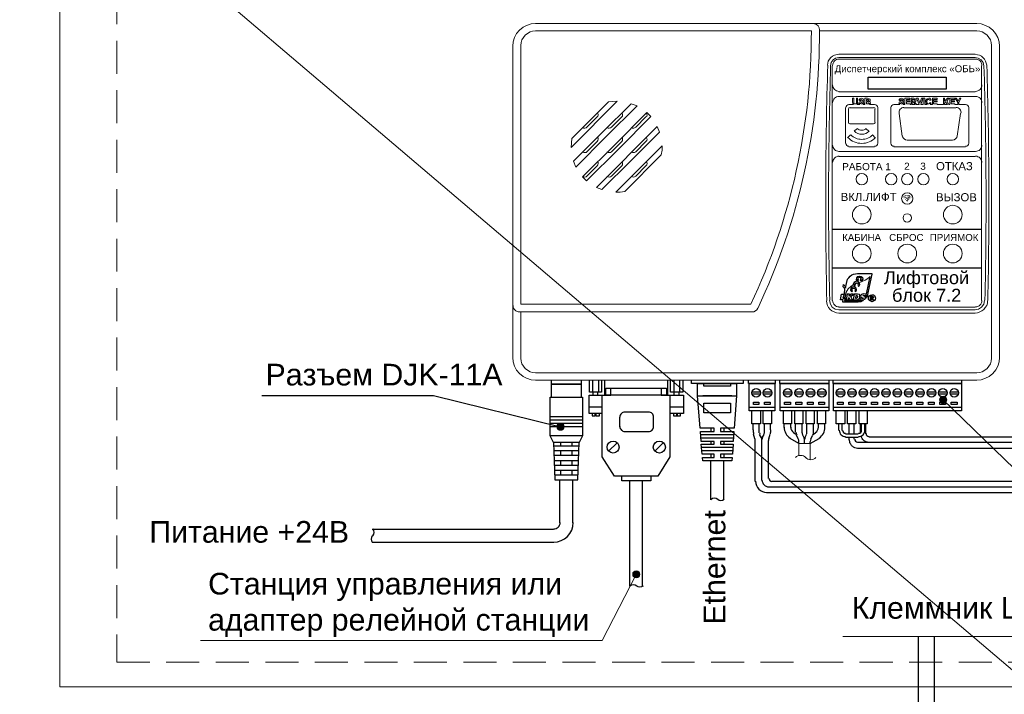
# Model space of a CAD drawing. Header units: millimetres. Extents: x -157 to 722, y -676 to 466.
# Tile 7 of 14: x 266 to 379, y -321 to -243. Entities that reach past the tile are written whole.
import ezdxf

# ---------------------------------------------------------------- set-up
doc = ezdxf.new("R2010")
doc.units = ezdxf.units.MM
doc.linetypes.add('штриховая', pattern=[19.05, 12.7, -6.35])
doc.layers.get('0').update_dxf_attribs({"lineweight": 15})
doc.layers.add('EI_HATCH_GALV', color=7, linetype='Continuous', lineweight=15)
doc.styles.add('CP.Text', font='arial.ttf')

msp = doc.modelspace()

# ---------------------------------------------------------------- hatches: boundary and pattern name
at = {"transparency": 33554559}
for points in [[(367.58, -263.98), (367.53, -263.94), (367.49, -263.98)], [(367.62, -263.94), (367.58, -263.9), (367.53, -263.94)], [(367.62, -263.94), (367.53, -263.94), (367.58, -263.98)], [(367.7, -263.9), (367.66, -263.86), (367.58, -263.9)], [(367.7, -263.9), (367.58, -263.9), (367.62, -263.94)], [(367.7, -264.07), (367.66, -264.03), (367.62, -264.07)], [(367.7, -264.11), (367.62, -264.07), (367.62, -264.11)], [(367.7, -264.07), (367.62, -264.07), (367.7, -264.11)], [(367.83, -263.86), (367.7, -263.81), (367.66, -263.86)], [(367.83, -263.86), (367.66, -263.86), (367.7, -263.9)], [(367.79, -264.03), (367.66, -264.03), (367.7, -264.07)], [(368.3, -263.81), (367.79, -263.77), (367.7, -263.81)], [(367.92, -263.81), (367.7, -263.81), (367.83, -263.86)], [(367.87, -264.03), (367.75, -263.98), (367.7, -264.03)], [(368.21, -263.98), (367.83, -263.94), (367.75, -263.98)], [(367.96, -263.98), (367.75, -263.98), (367.87, -264.03)], [(367.83, -264.24), (367.75, -264.19), (367.75, -264.24)], [(367.87, -264.19), (367.75, -264.19), (367.83, -264.24)], [(367.83, -264.24), (367.75, -264.24), (367.79, -264.28)], [(368.17, -263.77), (367.79, -263.77), (368.3, -263.81)], [(368.21, -264.19), (367.83, -264.15), (367.79, -264.19)], [(368.13, -263.94), (367.83, -263.94), (368.21, -263.98)], [(368.13, -264.15), (367.92, -264.11), (367.83, -264.15)], [(368.13, -264.15), (367.83, -264.15), (368.21, -264.19)], [(368.09, -264.32), (367.87, -264.32), (368.13, -264.36)], [(367.87, -264.32), (367.87, -264.36), (368.13, -264.36)], [(368.13, -264.36), (367.87, -264.36), (368, -264.49)], [(368.09, -264.11), (367.92, -264.11), (368.13, -264.15)], [(368.04, -264.32), (367.96, -264.28), (367.96, -264.32)], [(368, -264.28), (367.96, -264.28), (368.04, -264.32)], [(368.25, -264.03), (368.04, -263.98), (368.13, -264.03)], [(368.25, -263.98), (368.04, -263.98), (368.25, -264.03)], [(368.34, -263.86), (368.09, -263.81), (368.17, -263.86)], [(368.3, -263.81), (368.09, -263.81), (368.34, -263.86)], [(368.25, -264.24), (368.13, -264.19), (368.13, -264.24)], [(368.21, -264.19), (368.13, -264.19), (368.25, -264.24)], [(368.38, -263.9), (368.17, -263.86), (368.25, -263.9)], [(368.34, -263.86), (368.17, -263.86), (368.38, -263.9)], [(368.25, -264.24), (368.17, -264.24), (368.21, -264.28)], [(368.34, -264.07), (368.21, -264.03), (368.25, -264.07)], [(368.3, -264.03), (368.21, -264.03), (368.34, -264.07)], [(368.38, -264.11), (368.25, -264.07), (368.3, -264.11)], [(368.34, -264.07), (368.25, -264.07), (368.38, -264.11)], [(368.47, -263.94), (368.3, -263.9), (368.38, -263.94)], [(368.42, -263.9), (368.3, -263.9), (368.47, -263.94)], [(368.51, -263.98), (368.38, -263.94), (368.42, -263.98)], [(368.47, -263.94), (368.38, -263.94), (368.51, -263.98)], [(368.47, -263.98), (368.42, -263.98), (368.47, -264.03)]]:
    msp.add_hatch(color=256, dxfattribs=at).paths.add_polyline_path(points)
at = {"layer": 'EI_HATCH_GALV'}
h = msp.add_hatch(color=256, dxfattribs=at)
h.dxf.hatch_style = 1
h.paths.add_polyline_path([(371.76, -287.38, 1), (372.59, -287.38, 1)])
h = msp.add_hatch(color=256, dxfattribs=at)
h.dxf.hatch_style = 1
h.paths.add_polyline_path([(327.58, -290.48, 1), (328.41, -290.48, 1)])
h = msp.add_hatch(color=256, dxfattribs=at)
h.dxf.hatch_style = 1
h.paths.add_polyline_path([(336.33, -307.53, 1), (337.16, -307.53, 1)])

# ---------------------------------------------------------------- linework, layer by layer
at = {"color": 4}
for p, q in [((355.51, -292.43), (355.51, -293.81)), ((355.51, -292.43), (356.83, -292.43)), ((356.83, -292.43), (356.83, -294.28))]:
    msp.add_line(p, q, dxfattribs=at)
for p, q in [((332.83, -315.18), (336.75, -307.53)), ((360.59, -314.7), (388.17, -314.7)), ((286.47, -315.18), (332.83, -315.18))]:
    msp.add_line(p, q)
msp.add_lwpolyline([(-53.28, -293.9), (290.08, -675.54), (149.48, -122.31), (627.52, -529.1), (449.92, -116.39), (722.24, -205.15), (-156.88, -508.39)])
msp.add_lwpolyline([(270.24, -320.52), (475.88, -320.52), (475.88, -209.27), (270.24, -209.27)], close=True)
at = {"linetype": 'штриховая', "ltscale": 0.3}
msp.add_lwpolyline([(276.8, -317.69), (467.75, -317.69), (467.75, -228.76), (276.8, -228.76)], close=True, dxfattribs=at)
at = {"lineweight": 18}
for points in [[(322.92, -245.06), (322.71, -245.53), (322.54, -246.03), (322.5, -246.54), (322.5, -276.51), (322.5, -282.48), (322.54, -282.99), (322.71, -283.5), (322.92, -283.96), (323.26, -284.34), (323.68, -284.68), (324.1, -284.89), (324.61, -285.06), (325.12, -285.11), (376.04, -285.11), (376.55, -285.06), (377.06, -284.89), (377.48, -284.68), (377.91, -284.34), (378.24, -283.92), (378.46, -283.5), (378.63, -282.99), (378.67, -282.48), (378.67, -246.54), (378.63, -246.03), (378.46, -245.53), (378.2, -245.06), (377.91, -244.68), (377.48, -244.34), (377.06, -244.13), (376.55, -243.96), (376.04, -243.92), (357.12, -243.92), (325.12, -243.92), (324.61, -243.96), (324.1, -244.13), (323.68, -244.34), (323.26, -244.68)], [(333.54, -252.98), (329.31, -257.21), (329.23, -258.23), (334.56, -252.89)], [(336.17, -253.19), (332.82, -256.49), (329.52, -259.83), (329.78, -260.51), (333.29, -256.96), (336.85, -253.44)], [(363.39, -252.68), (363.51, -252.68), (363.6, -252.77), (363.56, -252.85), (363.51, -252.85), (363.3, -252.85), (363.3, -252.68)], [(363.64, -253.1), (363.56, -253.19), (363.43, -253.19), (363.3, -253.19), (363.3, -252.98), (363.43, -252.98), (363.56, -252.98), (363.6, -253.02)], [(368.59, -252.68), (368.85, -252.68), (368.89, -252.72), (368.89, -252.85), (368.85, -252.85), (368.72, -252.89), (368.59, -252.89)], [(368.64, -252.98), (368.76, -253.02), (368.93, -253.27), (368.59, -253.27), (368.59, -252.98)], [(372.32, -253.27), (372.32, -253.1), (372.45, -252.98), (372.66, -253.27)], [(331, -262.08), (334.73, -258.4), (338.41, -254.67), (337.95, -254.2), (334.26, -257.93), (330.54, -261.61)], [(332.78, -263.09), (336.13, -259.79), (339.43, -256.45), (339.17, -255.81), (332.15, -262.84)], [(334.9, -263.39), (335.41, -263.31), (339.64, -259.07), (339.72, -258.56), (339.72, -258.06), (334.39, -263.39)]]:
    msp.add_lwpolyline(points, close=True, dxfattribs=at)
msp.add_lwpolyline([(357.32, -243.94, -0.34071), (357.88, -244.64), (357.88, -244.68, -0.112742), (350.77, -276.81)], format="xyb", dxfattribs=at)
for points in [[(357.33, -243.92), (357.12, -243.92)], [(357.88, -244.76), (376.04, -244.76), (376.38, -244.81), (376.68, -244.89), (376.97, -245.06), (377.23, -245.27), (377.44, -245.53), (377.61, -245.82), (377.69, -246.12), (377.74, -246.46), (377.74, -282.57), (377.69, -282.9), (377.61, -283.2), (377.44, -283.5), (377.23, -283.75), (376.97, -283.96), (376.68, -284.13), (376.38, -284.22), (376.04, -284.26), (325.12, -284.26), (324.78, -284.22), (324.49, -284.13), (324.19, -283.96), (323.93, -283.75), (323.72, -283.5), (323.55, -283.2), (323.47, -282.9), (323.43, -282.57), (323.43, -277.23)], [(377.19, -248.74), (377.14, -248.49), (377.06, -248.28), (376.93, -248.02), (376.59, -247.69), (376.34, -247.56), (376.13, -247.52), (375.87, -247.47), (360.13, -247.47), (359.62, -247.56), (359.41, -247.69), (359.2, -247.86), (359.03, -248.02), (358.9, -248.28), (358.86, -248.49), (358.81, -248.74)], [(359.15, -248.79), (359.24, -248.41), (359.45, -248.11), (359.75, -247.9), (360.13, -247.86), (375.87, -247.86), (376.21, -247.9), (376.55, -248.11), (376.76, -248.41), (376.85, -248.79)], [(359.37, -248.79), (359.37, -251.03), (359.37, -252.13), (359.37, -258.95), (359.37, -260), (359.37, -275.92)], [(360.13, -248.02), (375.87, -248.02)], [(376.59, -248.79), (376.59, -251.03), (376.59, -252.13), (376.59, -258.95), (376.59, -260), (376.59, -275.92)], [(375.87, -251.79), (360.13, -251.79)], [(360.13, -252.34), (375.87, -252.34)], [(364.23, -253.27), (363.68, -253.27), (363.77, -253.1), (363.73, -252.98), (363.64, -252.93), (363.73, -252.85), (363.73, -252.77), (363.73, -252.64), (363.64, -252.6), (363.43, -252.55), (363.13, -252.55), (363.13, -253.27), (362.92, -253.27), (363.01, -253.19), (363.01, -253.1), (362.96, -252.98), (362.88, -252.89), (362.62, -252.81), (362.58, -252.77), (362.62, -252.72), (362.71, -252.68), (362.79, -252.72), (362.84, -252.77), (363.01, -252.77), (362.92, -252.6), (362.71, -252.55), (362.54, -252.6), (362.46, -252.68), (362.46, -252.77), (362.5, -252.89), (362.67, -252.98), (362.79, -253.02), (362.88, -253.1), (362.84, -253.19), (362.71, -253.19), (362.62, -253.15), (362.54, -253.06), (362.41, -253.06), (362.46, -253.19), (362.54, -253.27), (362.2, -253.27), (362.29, -253.15), (362.29, -252.55), (362.16, -252.55), (362.16, -253.15), (362.07, -253.19), (361.99, -253.19), (361.9, -253.19), (361.86, -253.1), (361.86, -252.55), (361.69, -252.55), (361.69, -252.98), (361.74, -253.15), (361.82, -253.27), (361.27, -253.27)], [(366.48, -253.27), (367.15, -253.27), (367.07, -253.19), (367.03, -253.06), (367.15, -253.06), (367.24, -253.15), (367.32, -253.19), (367.45, -253.19), (367.49, -253.1), (367.41, -253.02), (367.28, -252.98), (367.11, -252.89), (367.07, -252.77), (367.07, -252.68), (367.15, -252.6), (367.32, -252.55), (367.49, -252.6), (367.58, -252.68), (367.62, -252.77), (367.45, -252.77), (367.41, -252.72), (367.32, -252.68), (367.24, -252.72), (367.2, -252.77), (367.24, -252.81), (367.49, -252.89), (367.58, -252.98), (367.62, -253.1), (367.62, -253.19), (367.53, -253.27), (367.75, -253.27), (367.75, -252.55), (368.3, -252.55), (368.3, -252.68), (367.92, -252.68), (367.92, -252.85), (368.3, -252.85), (368.3, -252.98), (367.92, -252.98), (367.92, -253.19), (368.34, -253.19), (368.34, -253.27), (368.47, -253.27), (368.47, -252.55), (368.76, -252.55), (368.97, -252.6), (369.06, -252.77), (369.02, -252.93), (368.85, -252.98), (369.02, -253.15), (369.1, -253.27), (369.4, -253.27), (369.1, -252.55), (369.27, -252.55), (369.48, -253.1), (369.65, -252.55), (369.82, -252.55), (369.57, -253.27), (369.86, -253.27), (369.86, -252.55), (370.03, -252.55), (370.03, -253.27), (370.33, -253.27), (370.2, -253.15), (370.16, -252.93), (370.16, -252.81), (370.24, -252.68), (370.33, -252.6), (370.5, -252.55), (370.62, -252.55), (370.71, -252.64), (370.79, -252.77), (370.62, -252.81), (370.58, -252.72), (370.5, -252.68), (370.41, -252.68), (370.33, -252.77), (370.29, -252.93), (370.33, -253.1), (370.41, -253.19), (370.5, -253.19), (370.58, -253.15), (370.67, -253.02), (370.79, -253.1), (370.75, -253.19), (370.67, -253.27), (370.92, -253.27), (370.92, -252.55), (371.47, -252.55), (371.47, -252.68), (371.05, -252.68), (371.05, -252.85), (371.47, -252.85), (371.47, -252.98), (371.05, -252.98), (371.05, -253.19), (371.47, -253.19), (371.47, -253.27), (372.19, -253.27), (372.19, -252.55), (372.32, -252.55), (372.32, -252.89), (372.66, -252.55), (372.87, -252.55), (372.57, -252.85), (372.83, -253.27), (372.95, -253.27), (372.95, -252.55), (373.5, -252.55), (373.5, -252.68), (373.08, -252.68), (373.08, -252.85), (373.46, -252.85), (373.46, -252.98), (373.08, -252.98), (373.08, -253.19), (373.5, -253.19), (373.5, -253.27), (373.84, -253.27), (373.84, -253.02), (373.55, -252.55), (373.71, -252.55), (373.88, -252.89), (374.05, -252.55), (374.22, -252.55), (373.97, -253.02), (373.97, -253.27), (374.73, -253.27)], [(332.27, -254.25), (332.36, -254.37), (332.36, -254.5), (332.32, -254.63), (332.23, -254.71), (330.96, -255.98), (330.83, -256.02), (330.71, -256.02), (330.58, -255.94)], [(335.11, -254.25), (335.15, -254.37), (335.15, -254.63), (335.07, -254.71), (333.88, -255.9), (333.76, -255.98), (333.63, -256.02), (333.5, -256.02), (333.37, -255.94)], [(337.9, -254.25), (337.99, -254.5), (337.95, -254.63), (337.86, -254.71), (336.68, -255.9), (336.55, -255.98), (336.46, -256.02), (336.3, -256.02), (336.21, -255.94)], [(360.89, -257.76), (360.89, -253.65)], [(361.23, -253.82), (361.23, -255.35)], [(364.11, -253.65), (361.4, -253.65)], [(364.28, -255.35), (364.28, -253.82)], [(364.61, -253.65), (364.61, -257.76)], [(366.14, -257.76), (366.14, -253.65)], [(367.07, -254.29), (367.45, -256.91)], [(373.63, -253.65), (367.62, -253.65)], [(373.76, -256.91), (374.18, -254.29)], [(375.11, -253.65), (375.11, -257.76)], [(361.4, -255.52), (364.11, -255.52)], [(362.2, -256.07), (361.9, -256.36)], [(363.6, -256.36), (363.26, -256.07)], [(330.58, -258.78), (330.71, -258.82), (330.96, -258.82), (331.05, -258.73), (332.23, -257.55), (332.32, -257.42), (332.36, -257.29), (332.36, -257.17), (332.27, -257.04)], [(335.11, -257.04), (335.15, -257.17), (335.15, -257.42), (335.07, -257.55), (333.88, -258.73), (333.76, -258.82), (333.5, -258.82), (333.37, -258.78)], [(336.21, -258.78), (336.3, -258.82), (336.55, -258.82), (336.68, -258.73), (337.86, -257.55), (337.95, -257.42), (337.99, -257.29), (337.9, -257.04)], [(361.48, -256.79), (361.14, -257.13)], [(364.32, -257.13), (364.02, -256.79)], [(368, -257.38), (373.21, -257.38)], [(375.87, -258.69), (360.13, -258.69)], [(364.23, -258.14), (361.27, -258.14)], [(374.73, -258.14), (366.48, -258.14)], [(330.58, -261.57), (330.83, -261.65), (330.96, -261.61), (331.05, -261.53), (332.23, -260.34), (332.32, -260.22), (332.36, -260.09), (332.36, -259.96), (332.27, -259.88)], [(333.37, -261.57), (333.63, -261.65), (333.76, -261.61), (333.88, -261.53), (335.07, -260.34), (335.15, -260.22), (335.15, -259.96), (335.11, -259.88)], [(336.21, -261.57), (336.3, -261.61), (336.46, -261.65), (336.55, -261.61), (336.68, -261.53), (337.86, -260.34), (337.95, -260.22), (337.99, -260.09), (337.95, -259.96), (337.9, -259.88)], [(360.13, -259.28), (375.87, -259.28)], [(358.69, -275.96), (358.73, -276.22), (358.81, -276.47), (358.94, -276.72), (359.11, -276.94), (359.32, -277.11), (359.58, -277.23), (359.87, -277.32), (360.13, -277.36), (375.87, -277.36), (376.13, -277.32), (376.38, -277.23), (376.64, -277.11), (376.85, -276.94), (377.02, -276.72), (377.19, -276.47), (377.27, -276.22), (377.27, -275.96)], [(376.93, -275.92), (376.85, -276.34), (376.59, -276.68), (376.25, -276.89), (375.87, -276.98), (360.13, -276.98), (359.7, -276.89), (359.37, -276.68), (359.15, -276.34), (359.03, -275.92)], [(323.26, -277.23), (350.09, -277.23)], [(375.87, -276.68), (360.13, -276.68)]]:
    msp.add_lwpolyline(points, dxfattribs=at)
msp.add_lwpolyline([(349.97, -276.34), (323.43, -276.34), (323.43, -246.46), (323.47, -246.12), (323.55, -245.82), (323.72, -245.53), (323.93, -245.27), (324.19, -245.06), (324.49, -244.89), (324.78, -244.81), (325.12, -244.76), (356.95, -244.76, -0.111159)], format="xyb", close=True, dxfattribs=at)
at = {"lineweight": 25}
for points in [[(372.49, -250.1), (372.49, -251.5), (363.51, -251.5), (363.51, -250.1)], [(362.33, -274.14), (362.41, -274.27), (362.46, -274.23), (362.54, -274.06), (362.5, -273.89), (362.37, -273.72), (362.16, -273.68), (361.99, -273.76), (361.86, -273.89), (361.86, -274.1), (361.95, -274.27), (362.03, -274.14), (361.99, -274.06), (362.07, -273.89), (362.2, -273.85), (362.29, -273.89), (362.37, -273.97), (362.37, -274.06)], [(361.95, -274.78), (362.07, -274.9), (362.07, -274.86), (362.16, -274.69), (362.12, -274.48), (361.99, -274.35), (361.82, -274.31), (361.61, -274.35), (361.52, -274.52), (361.48, -274.73), (361.61, -274.9), (361.69, -274.78), (361.65, -274.69), (361.65, -274.57), (361.74, -274.48), (361.95, -274.48), (361.99, -274.57), (362.03, -274.69)], [(361.52, -275.16), (361.31, -275.41), (361.35, -275.16), (361.1, -275.16), (360.97, -275.84), (361.23, -275.84), (361.27, -275.54), (361.4, -275.84), (361.69, -275.84), (361.52, -275.45), (361.82, -275.16)], [(362.33, -275.79), (362.46, -275.71), (362.54, -275.58), (362.54, -275.41), (362.54, -275.28), (362.5, -275.2), (362.29, -275.16), (361.9, -275.16), (361.78, -275.84), (362.16, -275.84)], [(362.2, -275.62), (362.12, -275.67), (362.07, -275.67), (362.12, -275.33), (362.2, -275.33), (362.24, -275.33), (362.29, -275.41), (362.24, -275.58)], [(364.11, -275.24), (364.23, -275.33), (364.32, -275.5), (364.36, -275.62), (364.32, -275.79), (364.23, -275.92), (364.11, -276), (363.94, -276.05), (363.81, -276), (363.68, -275.92), (363.56, -275.79), (363.56, -275.5), (363.64, -275.37), (363.77, -275.28), (363.94, -275.24)], [(364.02, -275.79), (363.98, -275.71), (363.89, -275.67), (363.85, -275.67), (363.85, -275.88), (363.77, -275.88), (363.77, -275.41), (363.94, -275.41), (364.06, -275.45), (364.11, -275.5), (364.11, -275.58), (363.98, -275.67), (364.06, -275.75), (364.06, -275.79), (364.15, -275.88), (364.06, -275.88)], [(363.94, -275.62), (363.85, -275.62), (363.85, -275.5), (363.94, -275.5), (363.98, -275.5), (364.02, -275.54), (363.98, -275.62)], [(332.82, -293.95), (332.82, -286.84), (333.8, -286.84), (333.8, -286.04), (339.64, -286.04), (339.64, -286.84), (340.61, -286.84), (340.61, -293.95), (339.22, -296.2), (334.22, -296.2)], [(352.72, -285.49), (352.72, -288.66), (349.76, -288.66), (349.76, -285.49)], [(358.98, -285.49), (358.98, -288.66), (353.35, -288.66), (353.35, -285.49)], [(374.27, -285.49), (374.27, -288.66), (359.49, -288.66), (359.49, -285.49)], [(347.64, -287.77), (347.64, -288.87), (344.55, -288.87), (344.55, -287.77)], [(350.26, -287.65), (350.9, -287.65), (350.9, -287.9), (350.26, -287.9)], [(351.53, -287.65), (352.21, -287.65), (352.21, -287.9), (351.53, -287.9)], [(353.86, -287.65), (354.54, -287.65), (354.54, -287.9), (353.86, -287.9)], [(355.17, -287.65), (355.85, -287.65), (355.85, -287.9), (355.17, -287.9)], [(356.49, -287.65), (357.16, -287.65), (357.16, -287.9), (356.49, -287.9)], [(357.8, -287.65), (358.48, -287.65), (358.48, -287.9), (357.8, -287.9)], [(359.96, -287.65), (360.63, -287.65), (360.63, -287.9), (359.96, -287.9)], [(361.27, -287.65), (361.95, -287.65), (361.95, -287.9), (361.27, -287.9)], [(362.58, -287.65), (363.26, -287.65), (363.26, -287.9), (362.58, -287.9)], [(363.89, -287.65), (364.57, -287.65), (364.57, -287.9), (363.89, -287.9)], [(365.21, -287.65), (365.88, -287.65), (365.88, -287.9), (365.21, -287.9)], [(366.52, -287.65), (367.2, -287.65), (367.2, -287.9), (366.52, -287.9)], [(367.83, -287.65), (368.51, -287.65), (368.51, -287.9), (367.83, -287.9)], [(369.14, -287.65), (369.82, -287.65), (369.82, -287.9), (369.14, -287.9)], [(370.46, -287.65), (371.13, -287.65), (371.13, -287.9), (370.46, -287.9)], [(371.77, -287.65), (372.45, -287.65), (372.45, -287.9), (371.77, -287.9)], [(373.08, -287.65), (373.76, -287.65), (373.76, -287.9), (373.08, -287.9)]]:
    msp.add_lwpolyline(points, close=True, dxfattribs=at)
at = {"lineweight": 0}
for points in [[(368.21, -264.19), (368, -264.19)], [(368.3, -263.81), (368.04, -263.81)], [(368.21, -264.19), (368.04, -264.19)], [(368.3, -264.03), (368.17, -264.03)], [(368.47, -263.98), (368.42, -263.98)]]:
    msp.add_lwpolyline(points, close=True, dxfattribs=at)
for points in [[(368.21, -264.19), (368.09, -264.19)], [(368.09, -264.19), (368.21, -264.19)], [(360.97, -274.95), (361.19, -274.57), (361.52, -274.27), (361.69, -274.14), (361.78, -274.14), (361.78, -273.97), (361.9, -273.76), (362.12, -273.72)], [(362.24, -273.68), (362.12, -273.51), (362.16, -273.3), (362.29, -273.13), (362.46, -273.08)], [(363.73, -273.13), (363.47, -273.38), (363.17, -273.55), (362.46, -273.85)], [(362.5, -273.25), (362.58, -273.25), (362.62, -273.34), (362.67, -273.46), (362.58, -273.55)], [(361.99, -274.01), (362.24, -273.89), (362.12, -273.85)]]:
    msp.add_lwpolyline(points, dxfattribs=at)
at = {"lineweight": 25}
for points in [[(376.59, -267.71), (359.37, -267.71)], [(376.59, -272.19), (359.37, -272.19)], [(360.97, -274.95), (360.93, -275.03), (360.8, -275.58), (360.68, -275.58), (360.76, -275.07), (360.8, -274.65), (360.76, -274.48), (360.63, -274.31), (360.63, -274.27), (360.68, -274.06), (360.8, -274.23), (360.89, -274.48), (361.02, -273.93), (361.14, -273.46), (361.27, -273.3), (361.44, -273.08), (361.61, -272.96), (361.82, -272.87), (362.29, -272.79), (362.37, -272.79), (363.85, -272.79), (363.94, -272.79), (363.94, -272.87), (363.47, -275.03), (363.39, -275.37), (363.3, -275.54), (363.22, -275.62), (363.26, -275.54), (363.22, -275.41), (363.26, -275.28), (363.34, -274.99), (363.73, -273.13)], [(362.24, -273.68), (362.29, -273.63), (362.2, -273.46), (362.2, -273.3), (362.33, -273.13), (362.5, -273.08), (362.71, -273.13), (362.84, -273.25), (362.88, -273.46), (362.79, -273.63), (362.67, -273.55), (362.71, -273.46), (362.71, -273.34), (362.62, -273.25), (362.54, -273.21), (362.46, -273.25), (362.37, -273.34), (362.33, -273.42), (362.41, -273.55), (362.29, -273.63)], [(362.75, -273.63), (362.71, -273.68), (362.58, -273.55)], [(362.37, -276.09), (360.59, -276.09), (360.59, -276), (360.63, -275.84), (360.3, -275.84), (360.42, -275.16), (360.72, -275.16), (360.59, -275.62), (360.93, -275.62), (360.89, -275.84), (360.76, -275.84), (360.76, -275.92), (362.37, -275.92), (362.41, -275.92), (362.92, -275.92), (362.67, -276.05), (362.41, -276.05)], [(363.22, -275.16), (362.96, -275.12), (362.75, -275.2), (362.67, -275.28), (362.62, -275.41), (362.67, -275.5), (362.79, -275.58), (362.88, -275.58), (362.92, -275.62), (362.92, -275.67), (362.79, -275.67), (362.58, -275.62), (362.54, -275.79), (362.92, -275.84), (363.13, -275.75), (363.22, -275.58), (363.17, -275.5), (363.09, -275.41), (362.92, -275.37), (362.88, -275.33), (362.92, -275.33), (363.01, -275.28), (363.22, -275.33), (363.26, -275.16)], [(330.37, -285.11), (330.37, -285.57), (326.98, -285.57), (326.98, -285.11)], [(332.74, -285.11), (332.74, -286.5), (331.34, -286.5), (331.34, -285.11)], [(331.68, -285.11), (331.68, -286.5)], [(332.4, -285.11), (332.4, -286.5)], [(340.36, -285.11), (340.36, -286.84), (333.12, -286.84), (333.12, -285.11)], [(342.14, -285.11), (342.14, -286.5), (340.7, -286.5), (340.7, -285.11)], [(341.08, -285.11), (341.08, -286.5)], [(341.76, -286.5), (341.76, -285.11)], [(349.08, -285.11), (349.08, -285.49), (343.11, -285.49), (343.11, -285.11)], [(352.76, -285.11), (352.76, -285.49), (349.71, -285.49), (349.71, -285.11)], [(358.98, -285.11), (358.98, -285.49), (353.31, -285.49), (353.31, -285.11)], [(374.27, -285.11), (374.27, -285.49), (359.45, -285.49), (359.45, -285.11)], [(326.98, -287.05), (326.98, -285.57), (330.37, -285.57), (330.37, -287.05)], [(333.25, -286.84), (333.25, -286.04), (340.23, -286.04), (340.23, -286.84)], [(343.83, -286.93), (343.83, -285.49), (348.32, -285.49), (348.32, -286.93), (348.06, -290.65), (346.45, -290.65), (346.45, -291.03), (348.02, -291.03), (347.94, -292.17), (346.45, -292.17), (346.45, -292.51), (347.94, -292.51), (347.85, -293.66), (346.45, -293.66), (346.45, -294.04), (347.81, -294.04), (347.77, -294.42), (344.42, -294.42), (344.38, -294.04), (345.73, -294.04), (345.73, -293.66), (344.34, -293.66), (344.25, -292.51), (345.73, -292.51), (345.73, -292.17), (344.25, -292.17), (344.17, -291.03), (345.73, -291.03), (345.73, -290.65), (344.13, -290.65), (343.83, -286.93), (348.32, -286.93)], [(347.64, -285.49), (347.64, -285.78), (344.55, -285.78), (344.55, -285.49)], [(293.54, -286.88), (313.35, -286.88), (328, -290.48)], [(327.19, -292.3), (327.36, -296.62), (328.68, -296.62), (329.99, -296.62), (330.16, -292.3), (328.68, -292.3), (327.19, -292.3), (326.81, -291.54), (326.81, -287.05), (328.68, -287.05), (330.54, -287.05), (330.54, -291.54), (330.16, -292.3)], [(332.82, -288.96), (331.3, -288.96), (331.3, -286.84), (333.37, -286.84)], [(331.77, -286.84), (331.77, -286.5)], [(332.32, -286.84), (332.32, -286.5)], [(340.06, -286.84), (342.18, -286.84), (342.18, -288.96), (340.61, -288.96)], [(341.12, -286.84), (341.12, -286.5)], [(341.71, -286.84), (341.71, -286.5)], [(347.77, -286.93), (344.42, -286.93)], [(351.03, -286.5), (350.14, -286.5)], [(351.03, -286.71), (350.14, -286.71)], [(352.34, -286.5), (351.45, -286.5)], [(352.34, -286.71), (351.45, -286.71)], [(354.67, -286.5), (353.74, -286.5)], [(354.67, -286.71), (353.74, -286.71)], [(355.98, -286.5), (355.05, -286.5)], [(355.98, -286.71), (355.05, -286.71)], [(357.29, -286.5), (356.36, -286.5)], [(357.29, -286.71), (356.36, -286.71)], [(358.6, -286.5), (357.67, -286.5)], [(358.6, -286.71), (357.67, -286.71)], [(360.76, -286.5), (359.87, -286.5)], [(360.76, -286.71), (359.87, -286.71)], [(362.07, -286.5), (361.19, -286.5)], [(362.07, -286.71), (361.19, -286.71)], [(363.39, -286.5), (362.5, -286.5)], [(363.39, -286.71), (362.5, -286.71)], [(364.7, -286.5), (363.81, -286.5)], [(364.7, -286.71), (363.81, -286.71)], [(366.01, -286.5), (365.08, -286.5)], [(366.01, -286.71), (365.08, -286.71)], [(367.32, -286.5), (366.39, -286.5)], [(367.32, -286.71), (366.39, -286.71)], [(368.64, -286.5), (367.7, -286.5)], [(368.64, -286.71), (367.7, -286.71)], [(369.95, -286.5), (369.02, -286.5)], [(369.95, -286.71), (369.02, -286.71)], [(371.26, -286.5), (370.33, -286.5)], [(371.26, -286.71), (370.33, -286.71)], [(372.57, -286.5), (371.64, -286.5)], [(372.57, -286.71), (371.64, -286.71)], [(463.94, -314.9), (400.57, -314.9), (372.13, -287.35)], [(373.88, -286.5), (372.95, -286.5)], [(373.88, -286.71), (372.95, -286.71)], [(332.82, -288.24), (331.3, -288.24)], [(342.18, -288.24), (340.61, -288.24)], [(352.72, -288.28), (349.76, -288.28)], [(358.98, -288.28), (353.35, -288.28)], [(374.27, -288.28), (359.49, -288.28)], [(326.81, -289.3), (330.54, -289.3)], [(326.81, -289.68), (330.54, -289.68)], [(331.64, -288.96), (331.64, -289.21), (332.02, -289.21), (332.02, -289.04), (332.1, -289.04), (332.1, -289.21), (332.49, -289.21), (332.49, -288.96)], [(334.81, -289.38), (334.81, -290.48)], [(338.16, -288.79), (335.41, -288.79)], [(338.75, -290.48), (338.75, -289.38)], [(341.04, -288.96), (341.04, -289.21), (341.42, -289.21), (341.42, -289.04), (341.46, -289.04), (341.46, -289.21), (341.84, -289.21), (341.84, -288.96)], [(351.07, -288.66), (351.07, -290.14), (350.09, -290.14), (350.09, -288.66)], [(352.34, -288.66), (352.34, -290.14), (351.41, -290.14), (351.41, -288.66)], [(354.67, -288.66), (354.67, -290.14), (353.74, -290.14), (353.74, -288.66)], [(355.98, -288.66), (355.98, -290.14), (355.05, -290.14), (355.05, -288.66)], [(357.29, -288.66), (357.29, -290.14), (356.36, -290.14), (356.36, -288.66)], [(358.6, -288.66), (358.6, -290.14), (357.67, -290.14), (357.67, -288.66)], [(360.8, -288.66), (360.8, -290.14), (359.83, -290.14), (359.83, -288.66)], [(362.07, -288.66), (362.07, -290.14), (361.14, -290.14), (361.14, -288.66)], [(363.39, -288.66), (363.39, -290.14), (362.46, -290.14), (362.46, -288.66)], [(326.81, -290.06), (330.54, -290.06)], [(326.81, -290.44), (330.54, -290.44)], [(345.35, -290.65), (345.35, -291.03)], [(346.84, -290.65), (346.84, -291.03)], [(350.22, -290.86), (350.22, -290.14)], [(350.94, -291.2), (350.94, -290.14)], [(351.53, -291.2), (351.53, -290.14)], [(352.25, -290.86), (352.25, -290.14)], [(358.52, -290.57), (358.52, -290.14)], [(360.13, -290.9), (360.13, -290.14)], [(360.51, -290.9), (360.51, -290.14)], [(361.31, -291.29), (361.31, -290.14)], [(361.9, -291.29), (361.9, -290.14)], [(362.62, -291.16), (362.62, -290.14)], [(362.75, -290.9), (362.75, -290.14)], [(363.13, -290.9), (363.13, -290.14)], [(363.22, -291.29), (363.22, -290.14)], [(330.54, -291.54), (328.68, -291.54), (326.81, -291.54)], [(335.41, -291.03), (338.16, -291.03)], [(348.02, -291.41), (344.17, -291.41)], [(347.98, -291.79), (344.21, -291.79)], [(350.43, -291.88), (350.26, -291.33)], [(351.24, -296.7), (351.24, -292.05), (351.24, -291.92)], [(351.28, -291.75), (351.49, -291.37)], [(352.04, -291.88), (352.21, -291.33)], [(360.89, -291.29), (362.37, -291.29)], [(360.89, -291.67), (362.37, -291.67)], [(361.31, -292.01), (361.31, -291.67)], [(361.9, -291.92), (361.9, -291.67)], [(386.79, -291.67), (363.6, -291.67)], [(327.19, -292.68), (330.16, -292.68)], [(328, -292.3), (328, -292.68)], [(329.31, -292.3), (329.31, -292.68)], [(334.56, -292.34), (333.54, -293.32)], [(339.85, -292.34), (338.88, -293.32)], [(347.89, -292.89), (344.3, -292.89)], [(345.35, -292.17), (345.35, -292.51)], [(346.84, -292.17), (346.84, -292.51)], [(350.48, -296.79), (350.48, -296.24), (350.48, -292.09)], [(352, -296.24), (352, -292.09)], [(386.79, -292.3), (362.29, -292.3)], [(386.79, -292.98), (362.29, -292.98)], [(327.24, -293.23), (330.12, -293.23)], [(327.24, -293.78), (330.12, -293.78)], [(328, -293.23), (328, -293.78)], [(329.31, -293.23), (329.31, -293.78)], [(347.85, -293.28), (344.34, -293.28)], [(345.35, -293.66), (345.35, -294.04)], [(346.84, -293.66), (346.84, -294.04)], [(327.28, -294.38), (330.07, -294.38)], [(327.28, -294.93), (330.07, -294.93)], [(328, -294.38), (328, -294.93)], [(329.31, -294.38), (329.31, -294.93)], [(346.84, -298.91), (346.84, -294.42)], [(327.32, -295.48), (330.03, -295.48)], [(327.32, -296.03), (330.03, -296.03)], [(328, -295.48), (328, -296.03)], [(329.31, -295.48), (329.31, -296.03)], [(338.41, -296.2), (338.41, -296.75), (335.07, -296.75), (335.07, -296.2)], [(352, -296.45), (352, -296.15)], [(327.91, -301.57), (327.91, -296.62)], [(329.44, -301.57), (329.44, -296.62)], [(337.48, -308.89), (337.48, -296.75)], [(357.12, -297.47), (352, -297.47)], [(357.12, -296.79), (352.38, -296.79)], [(386.41, -296.79), (357.12, -296.79)], [(386.71, -297.47), (357.12, -297.47)], [(357.12, -298.1), (351.79, -298.1)], [(386.79, -298.1), (357.12, -298.1)], [(306.28, -302.33), (327.19, -302.33)]]:
    msp.add_lwpolyline(points, dxfattribs=at)
at = {"color": 4, "lineweight": 25}
for points in [[(353.82, -290.57), (353.82, -290.14)], [(354.58, -290.57), (354.58, -290.14)], [(355.13, -291.12), (355.13, -290.14)], [(355.89, -291.2), (355.89, -290.14)], [(356.44, -291.2), (356.44, -290.14)], [(357.21, -291.12), (357.21, -290.14)], [(357.76, -290.57), (357.76, -290.14)], [(355.51, -292.43), (354.5, -291.84)], [(355.17, -291.37), (354.88, -291.2)], [(355.43, -291.88), (355.22, -291.45)], [(356.15, -292.43), (356.15, -291.92)], [(356.19, -291.75), (356.4, -291.37)], [(356.83, -292.43), (357.84, -291.84)], [(356.91, -291.88), (357.12, -291.45)], [(357.12, -291.37), (357.42, -291.2)], [(355.51, -292.39), (355.51, -292.22)], [(356.83, -292.39), (356.83, -292.22)]]:
    msp.add_lwpolyline(points, dxfattribs=at)
at = {"lineweight": 25}
for points in [[(351.24, -291.9, 0.116406), (351.2, -291.75), (350.98, -291.37)], [(346.88, -298.9, -0.35872), (346.15, -298.9, 0.40666), (345.35, -298.91), (345.35, -294.42)], [(337.53, -308.89, -0.35872), (336.8, -308.89, 0.40666), (336, -308.89), (336, -296.75)], [(306.29, -303.09, 0.358654), (306.28, -303.82), (327.19, -303.82)]]:
    msp.add_lwpolyline(points, format="xyb", dxfattribs=at)
at = {"color": 4, "lineweight": 25}
msp.add_lwpolyline([(356.15, -291.9, 0.116406), (356.11, -291.75), (355.94, -291.37)], format="xyb", dxfattribs=at)
at = {"color": 30, "lineweight": 25, "true_color": 0xf26722}
for points in [[(369.27, -314.7), (369.27, -448.92)], [(371.13, -314.7), (371.13, -448.92)]]:
    msp.add_lwpolyline(points, dxfattribs=at)
at = {"lineweight": 18}
for centre, radius in [((362.77, -261.89), 0.656), ((366.16, -261.89), 0.656), ((368.02, -261.89), 0.656), ((369.88, -261.89), 0.656), ((373.27, -261.89), 0.656), ((368.02, -264.13), 0.656), ((362.77, -265.99), 1.08), ((373.27, -265.99), 1.08), ((368.02, -266.37), 0.487), ((362.77, -270.48), 1.08), ((368.02, -270.48), 1.08), ((373.27, -270.48), 1.08)]:
    msp.add_circle(centre, radius, dxfattribs=at)
at = {"lineweight": 25}
for centre, radius in [((350.58, -286.57), 0.487), ((351.89, -286.57), 0.487), ((354.22, -286.57), 0.487), ((355.53, -286.57), 0.487), ((356.85, -286.57), 0.487), ((358.16, -286.57), 0.487), ((360.32, -286.57), 0.487), ((361.63, -286.57), 0.487), ((362.94, -286.57), 0.487), ((364.25, -286.57), 0.487), ((365.57, -286.57), 0.487), ((366.88, -286.57), 0.487), ((368.19, -286.57), 0.487), ((369.5, -286.57), 0.487), ((370.82, -286.57), 0.487), ((372.13, -286.57), 0.487), ((373.44, -286.57), 0.487), ((334.07, -292.83), 0.698), ((339.41, -292.83), 0.698)]:
    msp.add_circle(centre, radius, dxfattribs=at)
for centre in [(372.17, -287.38), (328, -290.48), (336.75, -307.53)]:
    msp.add_circle(centre, 0.415)
at = {"lineweight": 18}
for centre, radius, start, end in [((880.21, -264.47), 521.6, 178.2698, 181.2555), ((878.77, -264.47), 519.83, 178.2668, 181.2576), ((360.15, -248.77), 0.741, 89.9999, 180.0001), ((375.89, -248.77), 0.741, 359.9999, 90.0001), ((-142.72, -264.47), 519.83, 358.7424, 1.7332), ((-144.16, -264.47), 521.6, 358.7445, 1.7302), ((360.15, -251.01), 0.741, 179.9999, 270.0001), ((375.89, -251.01), 0.741, 269.9999, 0.0001), ((360.15, -253.08), 0.741, 89.9999, 180.0001), ((361.29, -253.63), 0.36, 90.0036, 179.9964), ((364.25, -253.63), 0.36, 0.0036, 89.9964), ((366.5, -253.63), 0.36, 90.0036, 179.9964), ((374.75, -253.63), 0.36, 0.0036, 89.9964), ((375.89, -253.08), 0.741, 359.9999, 90.0001), ((361.42, -253.8), 0.191, 90.0046, 179.9954), ((364.13, -253.8), 0.191, 0.0046, 89.9954), ((367.64, -254.18), 0.571, 90.0019, 188.5296), ((373.65, -254.18), 0.572, 351.4719, 89.9952), ((361.42, -255.33), 0.191, 180.0046, 269.9954), ((364.13, -255.33), 0.191, 270.0046, 359.9954), ((362.77, -255.5), 1.8, 224.9982, 315.0018), ((362.77, -255.5), 1.21, 224.9997, 315.0003), ((362.77, -255.5), 0.741, 224.9955, 315.0045), ((361.29, -257.74), 0.36, 180.0036, 269.9964), ((362.77, -255.5), 2.26, 224.9985, 315.0015), ((364.25, -257.74), 0.36, 270.0036, 359.9964), ((366.5, -257.74), 0.36, 180.0036, 269.9964), ((368.02, -256.81), 0.571, 188.5319, 270.0024), ((373.23, -256.81), 0.572, 270.0032, 351.4625), ((374.75, -257.74), 0.36, 270.0036, 359.9964), ((360.15, -257.95), 0.741, 179.9999, 270.0001), ((375.89, -257.95), 0.741, 269.9999, 0.0001), ((360.15, -259.98), 0.741, 89.9999, 180.0001), ((375.89, -259.98), 0.741, 359.9999, 90.0001), ((360.15, -275.9), 0.741, 179.9999, 270.0001), ((375.89, -275.9), 0.741, 269.9999, 0.0001), ((323.28, -276.49), 0.741, 179.9999, 270.0001), ((350.12, -276.49), 0.741, 270.0004, 334.8441)]:
    msp.add_arc(centre, radius, start, end, dxfattribs=at)
at = {"lineweight": 25}
for centre, radius, start, end in [((335.43, -289.36), 0.571, 89.9992, 180.0008), ((338.18, -289.36), 0.571, 359.9992, 90.0008), ((335.43, -290.46), 0.571, 179.9992, 270.0008), ((338.18, -290.46), 0.571, 269.9992, 0.0008), ((351.72, -290.84), 1.5, 179.9982, 197.6762), ((350.79, -290.84), 1.5, 342.3226, 0.003), ((349.73, -292.07), 0.742, 0.0062, 17.6644), ((351.34, -291.18), 0.36, 179.9989, 206.5577), ((351.64, -291.9), 0.36, 153.4423, 180.0011), ((351.17, -291.18), 0.36, 333.4423, 0.0011), ((352.74, -292.07), 0.742, 162.3356, 179.9938), ((360.91, -290.88), 0.741, 179.9999, 270.0001), ((360.91, -290.88), 0.36, 180.0036, 269.9964), ((362.31, -291.9), 0.36, 180.0036, 269.9964), ((362.39, -290.88), 0.741, 268.8896, 1.1036), ((362.39, -290.88), 0.36, 270.0036, 359.9964), ((363.62, -291.26), 0.36, 180.0036, 269.9964), ((352.4, -296.43), 0.36, 180.0036, 269.9964), ((351.81, -296.77), 1.29, 179.9992, 270.0008), ((352.02, -296.68), 0.741, 179.9999, 270.0001), ((327.22, -301.55), 2.26, 270.0003, 359.9997), ((327.22, -301.55), 0.741, 269.9999, 0.0001), ((305.92, -302.69), 0.572, 315.7408, 44.2592)]:
    msp.add_arc(centre, radius, start, end, dxfattribs=at)
at = {"color": 4, "lineweight": 25}
for centre, radius, start, end in [((355.32, -290.54), 1.5, 179.9993, 236.3099), ((355.32, -290.54), 0.741, 179.9987, 235.8906), ((357.02, -290.54), 0.741, 304.1137, 359.9969), ((357.02, -290.54), 1.5, 303.6901, 0.0007), ((355.92, -291.1), 0.741, 180.0059, 206.5527), ((354.77, -292.2), 0.741, 0.0058, 26.5527), ((356.25, -291.18), 0.36, 179.9989, 206.5577), ((356.55, -291.9), 0.36, 153.4423, 180.0011), ((356.08, -291.18), 0.36, 333.4423, 0.0011), ((357.57, -292.2), 0.741, 153.437, 180.0044), ((356.47, -291.1), 0.741, 333.437, 0.0044)]:
    msp.add_arc(centre, radius, start, end, dxfattribs=at)
at = {"color": 4}
for centre, start, end in [((355.71, -294.61), 44.1644, 135.8356), ((356.88, -293.47), 224.1644, 315.8356)]:
    msp.add_arc(centre, 0.817, start, end, dxfattribs=at)
at = {"lineweight": 25}
for points, knots in [([(362.31, -292.98), (362.19, -292.98), (362.07, -292.96), (361.85, -292.87), (361.75, -292.8), (361.57, -292.63), (361.5, -292.53), (361.42, -292.34), (361.39, -292.27), (361.36, -292.13), (361.35, -292.06), (361.35, -291.98)], [0, 0, 0, 0, 0.354067, 0.354067, 0.712895, 0.712895, 1.098125, 1.098125, 1.313027, 1.313027, 1.535729, 1.535729, 1.535729, 1.535729]), ([(363.62, -292.3), (363.5, -292.3), (363.39, -292.28), (363.17, -292.19), (363.06, -292.12), (362.91, -291.98), (362.85, -291.91), (362.76, -291.75), (362.73, -291.66), (362.7, -291.57)], [0, 0, 0, 0, 0.352348, 0.352348, 0.714571, 0.714571, 0.984845, 0.984845, 1.264836, 1.264836, 1.264836, 1.264836])]:
    msp.add_open_spline(points, degree=3, knots=knots, dxfattribs=at)

# ---------------------------------------------------------------- texts
at = {"attachment_point": 7, "style": 'CP.Text'}
for s, insert, char_height in [('Диспетчерский комплекс «ОБЬ»', (359.65, -249.78), 0.8), ('РАБОТА 1', (360.51, -260.87), 0.824), ('2', (367.66, -260.81), 0.824), ('3', (369.52, -260.82), 0.824), ('ОТКАЗ', (371.34, -260.87), 0.936), ('ВКЛ.ЛИФТ', (360.34, -264.42), 0.936), ('ВЫЗОВ', (371.34, -264.46), 0.936), ('КАБИНА', (360.51, -269.02), 0.8), ('СБРОС', (365.93, -269.04), 0.8), ('ПРИЯМОК', (370.62, -269.04), 0.8), ('Лифтовой', (365.33, -274.47), 1.498), ('блок 7.2', (366.26, -276.07), 1.498), ('Разъем DJK-11А', (293.97, -285.75), 2.5), ('Питание +24В', (280.56, -303.91), 2.5), ('Станция управления или\\Pадаптер релейной станции', (287.34, -314.78), 2.5), ('Клеммник ЩУЛ*', (361.61, -313.38), 2.5)]:
    msp.add_mtext(s, dxfattribs=dict(at, insert=insert, char_height=char_height))
at = {"insert": (347.06, -313.33), "char_height": 2.5, "attachment_point": 7, "rotation": 90, "style": 'CP.Text'}
msp.add_mtext('Ethernet', dxfattribs=at)

doc.saveas('drawing.dxf')
